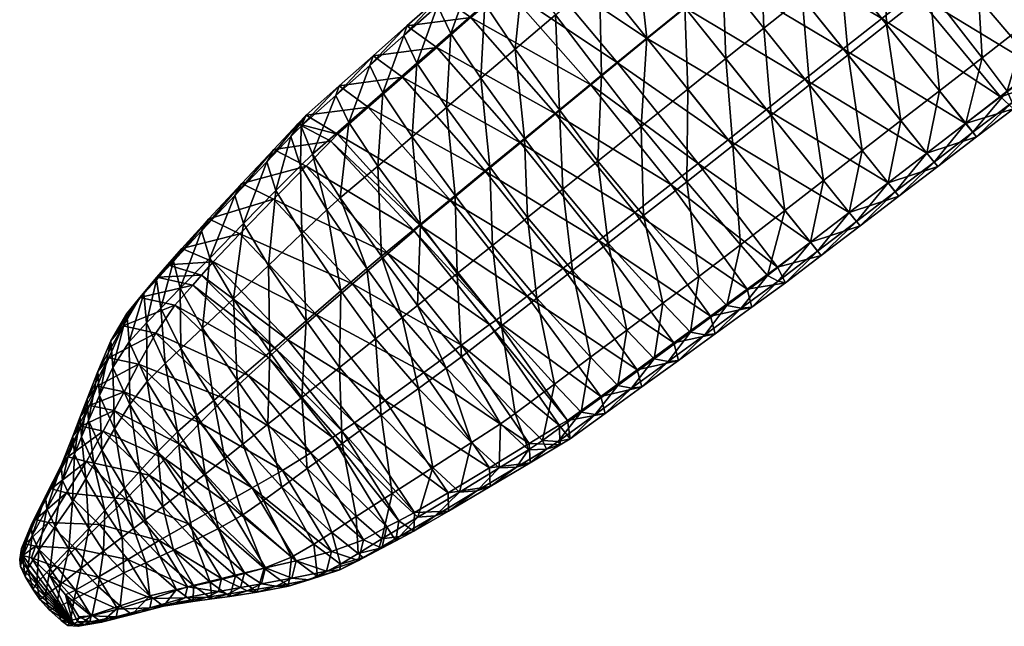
# Model space of a CAD drawing. Extents: x -98 to 76, y -60 to 81.
# Tile 1 of 7: x -98 to -10, y -60 to -6. Entities that reach past the tile are written whole.
import ezdxf

# ---------------------------------------------------------------- set-up
doc = ezdxf.new("R2010")
doc.units = 0
doc.layers.add('BANANA', color=7, linetype='CONTINUOUS')

msp = doc.modelspace()

# ---------------------------------------------------------------- meshes
at = {"layer": 'BANANA'}
mesh = msp.add_polyface(dxfattribs=at)
corners = [(-11.315173, 1.63769, 34.362675), (-22.489367, 8.072389, 33.930813), (-14.994952, -1.265447, 33.930813), (-25.630093, 5.51465, 33.532322), (-18.178261, -3.770128, 33.532322), (-16.740749, 5.009769, -2.797474), (-16.800652, -3.526932, -1.568074), (-20.907078, 1.672519, -3.053986), (-10.494067, -13.060123, 28.439907), (-21.109512, -6.076092, 33.446362), (-28.521799, 3.159425, 33.446362), (-24.701164, 6.293192, -1.143498), (-24.812658, -1.455935, -2.968045), (-28.534981, 3.181665, -1.066529), (-20.687862, -6.595567, -1.489091), (-15.935318, -12.51785, 2.873204), (-13.603711, -15.427263, 28.37788), (-24.537785, -8.780993, 33.349285), (-31.910547, 0.405284, 33.349285), (-32.885376, 8.601639, 1.932037), (-31.923668, 0.427408, -0.979592), (-28.221193, -4.185465, -2.870969), (-24.118383, -9.297692, -1.399903), (-19.391186, -15.188401, 2.939145), (-35.299316, -2.348845, 33.25227), (-27.966049, -11.485905, 33.25227), (-42.724274, 6.903295, 28.237808), (-36.25087, 5.818486, 2.002982), (-35.312366, -2.326838, -0.892716), (-39.616383, 3.035357, 2.073909), (-31.629721, -6.914996, -2.773934), (-27.548901, -11.999839, -1.310762), (-38.688072, -5.102986, 33.15517), (-31.394327, -14.190801, 33.15517), (-46.073013, 4.099282, 28.167755), (-38.701054, -5.081101, -0.805757), (-35.038258, -9.64453, -2.676858), (-30.979429, -14.701965, -1.221574), (-42.076836, -7.857137, 33.058064), (-38.446793, -12.374064, -2.579736), (-42.089737, -7.835368, -0.718797)]
mesh.append_faces([[corners[k] for k in face] for face in [(0, 1, 2), (2, 3, 4), (5, 6, 7), (4, 10, 9), (11, 12, 13), (7, 14, 12), (6, 15, 14), (9, 18, 17), (13, 21, 20), (12, 22, 21), (14, 23, 22), (17, 24, 25), (18, 26, 24), (27, 28, 29), (20, 30, 28), (21, 31, 30), (25, 32, 33), (24, 34, 32), (28, 36, 35), (30, 37, 36), (35, 39, 40)]], dxfattribs={"vtx0": -1})
mesh.append_faces([[corners[k] for k in face] for face in [(8, 4, 9), (4, 3, 10), (11, 7, 12), (7, 6, 14), (16, 9, 17), (9, 10, 18), (19, 13, 20), (13, 12, 21), (12, 14, 22), (17, 18, 24), (27, 20, 28), (20, 21, 30), (21, 22, 31), (25, 24, 32), (29, 28, 35), (28, 30, 36), (30, 31, 37), (33, 32, 38), (35, 36, 39)]], dxfattribs={"vtx2": -1})
mesh = msp.add_polyface(dxfattribs=at)
corners = [(0.321152, -4.795665, 29.624298), (-7.635384, 4.540806, 34.794586), (-11.315173, 1.63769, 34.362675), (-3.403367, -7.646298, 29.221451), (-5.265208, 5.56583, -0.842575), (-4.366577, -3.558195, 3.350776), (-8.958322, 2.656951, -1.074143), (-14.994952, -1.265447, 33.930813), (-7.127847, -10.496972, 28.818626), (-8.085623, -6.431976, 3.094139), (-12.65142, -0.251943, -1.305794), (-5.897254, -9.509318, 6.2357), (-2.051368, -8.596737, 22.645233), (-5.783486, -11.442043, 22.279568), (-18.178261, -3.770128, 33.532322), (-10.494067, -13.060123, 28.439907), (-16.740749, 5.009769, -2.797474), (-16.800652, -3.526932, -1.568074), (-12.141847, -9.576382, 2.814849), (-9.880979, -12.568069, 5.944266), (-5.696024, -10.684567, 14.517713), (-9.456994, -13.556946, 14.194272), (-9.334129, -14.141708, 21.926094), (-21.109512, -6.076092, 33.446362), (-13.603711, -15.427263, 28.37788), (-15.935318, -12.51785, 2.873204), (-13.601873, -15.425788, 5.987937), (-12.957161, -16.230461, 14.199172), (-12.625978, -16.644402, 21.894672), (-17.070177, -18.08083, 6.037248), (-16.428905, -18.881212, 14.20473), (-16.099485, -19.292952, 21.859188), (-17.07201, -18.082302, 28.307823)]
mesh.append_faces([[corners[k] for k in face] for face in [(0, 2, 3), (4, 5, 6), (3, 7, 8), (6, 9, 10), (5, 11, 9), (12, 8, 13), (8, 14, 15), (10, 18, 17), (9, 19, 18), (11, 21, 19), (20, 22, 21), (13, 15, 22), (15, 23, 24), (18, 26, 25), (19, 27, 26), (21, 28, 27), (22, 24, 28), (26, 30, 29), (27, 31, 30), (28, 32, 31)]], dxfattribs={"vtx0": -1})
mesh.append_faces([[corners[k] for k in face] for face in [(0, 1, 2), (3, 2, 7), (6, 5, 9), (8, 7, 14), (16, 10, 17), (10, 9, 18), (9, 11, 19), (11, 20, 21), (20, 13, 22), (13, 8, 15), (17, 18, 25), (18, 19, 26), (19, 21, 27), (21, 22, 28), (22, 15, 24), (25, 26, 29), (26, 27, 30), (27, 28, 31), (28, 24, 32)]], dxfattribs={"vtx2": -1})
mesh = msp.add_polyface(dxfattribs=at)
corners = [(-38.688072, -5.102986, 33.15517), (-49.42173, 1.295253, 28.097675), (-42.076836, -7.857137, 33.058064), (-42.981876, 0.252195, 2.144854), (-38.701054, -5.081101, -0.805757), (-42.089737, -7.835368, -0.718797), (-46.347343, -2.530982, 2.215844), (-34.82262, -16.895687, 33.058064), (-44.721771, -10.014288, 32.935417), (-52.233727, -1.077941, 28.009167), (-46.144562, -11.124253, -0.608953), (-50.256489, -5.750445, 2.305476), (-38.446793, -12.374064, -2.579736), (-42.599152, -15.700571, -2.457102), (-37.507076, -19.003616, 32.935417), (-47.11525, -11.994635, 33.12849), (-39.968803, -20.898899, 33.12849), (-54.760651, -3.306986, 28.270044), (-53.146637, -1.810626, 6.247553), (-53.869255, -8.791743, 2.920162), (-56.568386, -4.757856, 6.808001), (-49.917225, -14.211818, 0.045878), (-46.482101, -18.806417, -1.776846), (-38.523884, -20.654699, -1.019659), (-42.385715, -23.665773, -0.359186), (-50.252213, -14.572989, 33.391544), (-43.172585, -23.38521, 33.391544), (-57.825752, -5.975469, 28.581448), (-56.940578, -11.405231, 3.483748), (-53.025253, -16.769466, 0.638052), (-49.62207, -21.3167, -1.166513), (-45.564091, -26.125729, 0.237039), (-53.391376, -17.154251, 33.655296), (-46.382847, -25.877964, 33.655296), (-60.887547, -8.642066, 28.893324), (-56.127815, -19.321663, 1.229559), (-52.758339, -23.822834, -0.556925), (-56.521305, -19.728151, 33.917652)]
mesh.append_faces([[corners[k] for k in face] for face in [(0, 1, 2), (3, 5, 6), (2, 9, 8), (6, 10, 11), (5, 13, 10), (14, 15, 16), (8, 17, 15), (18, 19, 20), (11, 21, 19), (10, 22, 21), (13, 24, 22), (16, 25, 26), (15, 27, 25), (19, 29, 28), (21, 30, 29), (22, 31, 30), (26, 32, 33), (25, 34, 32), (29, 36, 35)]], dxfattribs={"vtx0": -1})
mesh.append_faces([[corners[k] for k in face] for face in [(3, 4, 5), (7, 2, 8), (2, 1, 9), (6, 5, 10), (5, 12, 13), (14, 8, 15), (8, 9, 17), (18, 11, 19), (11, 10, 21), (10, 13, 22), (13, 23, 24), (16, 15, 25), (15, 17, 27), (20, 19, 28), (19, 21, 29), (21, 22, 30), (26, 25, 32), (25, 27, 34), (28, 29, 35), (29, 30, 36), (33, 32, 37)]], dxfattribs={"vtx2": -1})
mesh = msp.add_polyface(dxfattribs=at)
corners = [(-54.760651, -3.306986, 28.270044), (-57.472485, -1.345114, 20.057903), (-60.511566, -4.034415, 20.450993), (-57.825752, -5.975469, 28.581448), (-57.773903, -2.242382, 12.681311), (-60.80954, -4.922912, 13.147797), (-56.568386, -4.757856, 6.808001), (-59.614788, -7.412779, 7.332886), (-56.940578, -11.405231, 3.483748), (-63.544216, -6.718771, 20.844208), (-60.887547, -8.642066, 28.893324), (-63.837257, -7.596771, 13.614101), (-62.65295, -10.060388, 7.857424), (-60.004566, -14.011917, 4.046801), (-56.127815, -19.321663, 1.229559), (-53.391376, -17.154251, 33.655296), (-63.942646, -11.303411, 29.204206), (-56.521305, -19.728151, 33.917652), (-66.574493, -9.401367, 21.237116), (-66.86647, -10.272002, 14.080694), (-65.695755, -12.711824, 8.38266), (-63.075245, -16.62405, 4.610851), (-59.238621, -21.880501, 1.822326), (-55.903816, -26.336344, 0.054041), (-67.007507, -13.97167, 29.515638), (-59.658169, -22.306465, 34.180756), (-69.613281, -12.090399, 21.630219), (-66.146439, -19.237352, 5.174415), (-68.741959, -15.366502, 8.907537), (-62.346592, -24.438055, 2.414482), (-69.766541, -16.395344, 29.779795), (-62.377861, -24.551107, 34.37785), (-70.345596, -17.018633, 29.83597), (-62.898052, -25.015446, 34.37347)]
mesh.append_faces([[corners[k] for k in face] for face in [(0, 2, 3), (1, 5, 2), (4, 7, 5), (6, 8, 7), (3, 9, 10), (2, 11, 9), (5, 12, 11), (7, 13, 12), (8, 14, 13), (15, 16, 17), (10, 18, 16), (9, 19, 18), (11, 20, 19), (12, 21, 20), (13, 22, 21), (14, 23, 22), (17, 24, 25), (16, 26, 24), (20, 27, 28), (21, 29, 27), (25, 30, 31), (31, 32, 33)]], dxfattribs={"vtx0": -1})
mesh.append_faces([[corners[k] for k in face] for face in [(0, 1, 2), (1, 4, 5), (4, 6, 7), (3, 2, 9), (2, 5, 11), (5, 7, 12), (7, 8, 13), (15, 10, 16), (10, 9, 18), (9, 11, 19), (11, 12, 20), (12, 13, 21), (13, 14, 22), (17, 16, 24), (16, 18, 26), (20, 21, 27), (21, 22, 29), (25, 24, 30)]], dxfattribs={"vtx2": -1})
mesh = msp.add_polyface(dxfattribs=at)
corners = [(-13.603711, -15.427263, 28.37788), (-24.537785, -8.780993, 33.349285), (-17.07201, -18.082302, 28.307823), (-20.687862, -6.595567, -1.489091), (-15.935318, -12.51785, 2.873204), (-19.391186, -15.188401, 2.939145), (-17.070177, -18.08083, 6.037248), (-27.966049, -11.485905, 33.25227), (-20.540272, -20.737391, 28.237808), (-24.118383, -9.297692, -1.399903), (-22.847012, -17.858984, 3.005044), (-27.548901, -11.999839, -1.310762), (-20.538446, -20.735924, 6.086562), (-16.428905, -18.881212, 14.20473), (-19.900608, -21.532022, 14.210267), (-16.099485, -19.292952, 21.859188), (-19.57296, -21.941553, 21.823727), (-31.394327, -14.190801, 33.15517), (-24.008568, -23.39242, 28.167755), (-26.302895, -20.529535, 3.070984), (-30.979429, -14.701965, -1.221574), (-24.006758, -23.390963, 6.135895), (-23.37236, -24.182768, 14.2158), (-23.046474, -24.590094, 21.788231), (-34.82262, -16.895687, 33.058064), (-27.476894, -26.047428, 28.097675), (-42.076836, -7.857137, 33.058064), (-35.038258, -9.64453, -2.676858), (-34.409958, -17.404078, -1.132345), (-38.446793, -12.374064, -2.579736), (-29.758774, -23.20006, 3.136925), (-37.507076, -19.003616, 32.935417), (-44.721771, -10.014288, 32.935417), (-38.523884, -20.654699, -1.019659), (-42.599152, -15.700571, -2.457102), (-33.719822, -26.276072, 3.22024), (-30.408434, -28.271688, 28.009167), (-39.968803, -20.898899, 33.12849)]
mesh.append_faces([[corners[k] for k in face] for face in [(0, 1, 2), (4, 6, 5), (2, 7, 8), (9, 10, 11), (5, 12, 10), (6, 14, 12), (13, 16, 14), (15, 8, 16), (8, 17, 18), (11, 19, 20), (10, 21, 19), (12, 22, 21), (18, 24, 25), (17, 26, 24), (27, 28, 29), (20, 30, 28), (24, 32, 31), (29, 33, 34), (28, 35, 33)]], dxfattribs={"vtx0": -1})
mesh.append_faces([[corners[k] for k in face] for face in [(3, 4, 5), (2, 1, 7), (9, 5, 10), (5, 6, 12), (6, 13, 14), (13, 15, 16), (15, 2, 8), (8, 7, 17), (11, 10, 19), (10, 12, 21), (12, 14, 22), (14, 16, 23), (16, 8, 18), (18, 17, 24), (27, 20, 28), (20, 19, 30), (25, 24, 31), (29, 28, 33), (28, 30, 35), (36, 31, 37)]], dxfattribs={"vtx2": -1})
mesh = msp.add_polyface(dxfattribs=at)
corners = [(-66.574493, -9.401367, 21.237116), (-66.86647, -10.272002, 14.080694), (-69.901863, -12.952252, 14.547159), (-69.613281, -12.090399, 21.630219), (-65.695755, -12.711824, 8.38266), (-68.741959, -15.366502, 8.907537), (-67.007507, -13.97167, 29.515638), (-72.540504, -14.690216, 22.007286), (-69.766541, -16.395344, 29.779795), (-73.001419, -15.683863, 15.025524), (-71.993134, -18.185144, 9.466497), (-66.146439, -19.237352, 5.174415), (-69.516907, -22.090055, 5.786634), (-62.377861, -24.551107, 34.37785), (-70.345596, -17.018633, 29.83597), (-73.29615, -15.486387, 22.165298), (-73.93177, -16.615326, 15.274927), (-73.073509, -19.210752, 9.788587), (-70.710945, -23.160162, 6.156742), (-62.898052, -25.015446, 34.37347), (-72.547836, -19.242163, 30.103479), (-75.445229, -17.756933, 22.612484), (-76.079453, -18.870501, 15.883498), (-75.251404, -21.414684, 10.525668), (-72.950119, -25.278887, 6.978876), (-65.262833, -27.048151, 34.534672), (-75.46743, -22.205688, 30.463556), (-78.296158, -20.787323, 23.217873), (-78.931679, -21.882595, 16.709234), (-78.147362, -24.359156, 11.526832), (-81.246674, -23.953194, 23.866211), (-81.899796, -25.041775, 17.598442)]
mesh.append_faces([[corners[k] for k in face] for face in [(0, 2, 3), (1, 5, 2), (6, 7, 8), (3, 9, 7), (2, 10, 9), (5, 12, 10), (8, 15, 14), (7, 16, 15), (9, 17, 16), (10, 18, 17), (14, 21, 20), (15, 22, 21), (16, 23, 22), (17, 24, 23), (20, 27, 26), (21, 28, 27), (22, 29, 28)]], dxfattribs={"vtx0": -1})
mesh.append_faces([[corners[k] for k in face] for face in [(0, 1, 2), (1, 4, 5), (6, 3, 7), (3, 2, 9), (2, 5, 10), (5, 11, 12), (13, 8, 14), (8, 7, 15), (7, 9, 16), (9, 10, 17), (10, 12, 18), (19, 14, 20), (14, 15, 21), (15, 16, 22), (16, 17, 23), (17, 18, 24), (25, 20, 26), (20, 21, 27), (21, 22, 28), (22, 23, 29), (26, 27, 30), (27, 28, 31)]], dxfattribs={"vtx2": -1})
mesh = msp.add_polyface(dxfattribs=at)
corners = [(-66.146439, -19.237352, 5.174415), (-62.346592, -24.438055, 2.414482), (-65.824768, -27.291706, 3.06598), (-69.516907, -22.090055, 5.786634), (-62.599545, -31.689363, 1.340665), (-67.117561, -28.37636, 3.471488), (-70.710945, -23.160162, 6.156742), (-63.961998, -32.774521, 1.768592), (-60.028061, -37.297451, 3.092418), (-62.898052, -25.015446, 34.37347), (-72.547836, -19.242163, 30.103479), (-65.262833, -27.048151, 34.534672), (-69.444504, -30.379269, 4.356505), (-72.950119, -25.278887, 6.978876), (-66.364738, -34.678936, 2.693485), (-62.518715, -39.095867, 3.986281), (-58.672596, -35.243031, 34.533974), (-68.40136, -29.750412, 34.749592), (-62.022079, -37.682999, 34.748882), (-75.46743, -22.205688, 30.463556), (-75.251404, -21.414684, 10.525668), (-75.931107, -28.108814, 8.096183), (-78.147362, -24.359156, 11.526832), (-72.546135, -33.052734, 5.559659), (-69.570313, -37.219048, 3.951072), (-71.632339, -32.540596, 34.971012), (-78.473755, -25.285244, 30.843676), (-81.246674, -23.953194, 23.866211), (-78.931679, -21.882595, 16.709234), (-81.175354, -27.456015, 12.607827), (-79.059052, -31.089394, 9.304097), (-75.810028, -35.870152, 6.861428), (-72.949875, -39.896397, 5.312333), (-65.479774, -40.19125, 34.970238), (-74.178703, -34.75766, 35.13129), (-80.8703, -27.795467, 31.15671), (-78.71183, -38.373268, 8.060561), (-81.897972, -28.97884, 31.287745), (-75.164894, -35.655121, 35.124176), (-82.672424, -29.887554, 31.494326), (-75.923676, -36.348961, 35.216576), (-84.285248, -31.665487, 31.965109), (-77.719734, -37.933342, 35.57626)]
mesh.append_faces([[corners[k] for k in face] for face in [(0, 2, 3), (1, 4, 2), (3, 5, 6), (2, 7, 5), (4, 8, 7), (9, 10, 11), (6, 12, 13), (5, 14, 12), (7, 15, 14), (16, 17, 18), (11, 19, 17), (20, 21, 22), (13, 23, 21), (12, 24, 23), (17, 26, 25), (19, 27, 26), (21, 31, 30), (23, 32, 31), (25, 35, 34), (34, 37, 38), (38, 39, 40), (40, 41, 42)]], dxfattribs={"vtx0": -1})
mesh.append_faces([[corners[k] for k in face] for face in [(0, 1, 2), (3, 2, 5), (2, 4, 7), (6, 5, 12), (5, 7, 14), (16, 11, 17), (20, 13, 21), (13, 12, 23), (12, 14, 24), (18, 17, 25), (17, 19, 26), (28, 22, 29), (22, 21, 30), (21, 23, 31), (33, 25, 34), (25, 26, 35), (30, 31, 36), (34, 35, 37)]], dxfattribs={"vtx2": -1})
mesh = msp.add_polyface(dxfattribs=at)
corners = [(-49.62207, -21.3167, -1.166513), (-48.741497, -28.58386, 0.832565), (-52.758339, -23.822834, -0.556925), (-46.382847, -25.877964, 33.655296), (-56.521305, -19.728151, 33.917652), (-49.583931, -28.363291, 33.917652), (-56.127815, -19.321663, 1.229559), (-55.903816, -26.336344, 0.054041), (-51.927387, -31.048742, 1.429386), (-47.137444, -36.311344, 5.486125), (-59.658169, -22.306465, 34.180756), (-52.787754, -30.849722, 34.180756), (-59.238621, -21.880501, 1.822326), (-59.043823, -28.846609, 0.664308), (-62.346592, -24.438055, 2.414482), (-55.105896, -33.508774, 2.025548), (-50.362511, -38.715115, 6.040697), (-47.95813, -41.21085, 8.90755), (-46.223675, -39.816029, 29.51564), (-55.578629, -33.005859, 34.37751), (-49.198055, -41.971954, 29.77877), (-62.377861, -24.551107, 34.37785), (-62.599545, -31.689363, 1.340665), (-58.668709, -36.276188, 2.682245), (-53.875092, -41.348824, 6.639743), (-51.424644, -43.761742, 9.465491), (-56.152737, -33.403168, 34.37278), (-49.940239, -42.392471, 29.833893), (-62.898052, -25.015446, 34.37347), (-60.028061, -37.297451, 3.092418), (-55.171356, -42.248734, 6.997891), (-58.672596, -35.243031, 34.533974), (-52.611614, -44.032639, 30.101379), (-65.262833, -27.048151, 34.534672), (-57.76619, -43.927303, 7.800275), (-62.518715, -39.095867, 3.986281), (-62.022079, -37.682999, 34.748882)]
mesh.append_faces([[corners[k] for k in face] for face in [(0, 1, 2), (3, 4, 5), (2, 8, 7), (1, 9, 8), (5, 10, 11), (12, 13, 14), (7, 15, 13), (8, 16, 15), (9, 17, 16), (18, 19, 20), (11, 21, 19), (13, 23, 22), (15, 24, 23), (16, 25, 24), (20, 26, 27), (19, 28, 26), (23, 30, 29), (27, 31, 32), (26, 33, 31), (29, 34, 35)]], dxfattribs={"vtx0": -1})
mesh.append_faces([[corners[k] for k in face] for face in [(6, 2, 7), (2, 1, 8), (5, 4, 10), (12, 7, 13), (7, 8, 15), (8, 9, 16), (18, 11, 19), (11, 10, 21), (14, 13, 22), (13, 15, 23), (15, 16, 24), (16, 17, 25), (20, 19, 26), (19, 21, 28), (22, 23, 29), (23, 24, 30), (27, 26, 31), (26, 28, 33), (29, 30, 34), (32, 31, 36)]], dxfattribs={"vtx2": -1})
mesh = msp.add_polyface(dxfattribs=at)
corners = [(-38.523884, -20.654699, -1.019659), (-37.45108, -29.09268, 3.82234), (-42.385715, -23.665773, -0.359186), (-33.141857, -30.243429, 28.270046), (-39.968803, -20.898899, 33.12849), (-43.172585, -23.38521, 33.391544), (-46.482101, -18.806417, -1.776846), (-45.564091, -26.125729, 0.237039), (-40.675926, -31.496262, 4.376953), (-38.198063, -34.070763, 7.332888), (-36.409031, -32.633465, 28.58144), (-46.382847, -25.877964, 33.655296), (-39.685925, -35.032295, 28.893326), (-49.62207, -21.3167, -1.166513), (-48.741497, -28.58386, 0.832565), (-43.903538, -33.901333, 4.931056), (-41.451355, -36.450623, 7.857425), (-36.925537, -34.310932, 15.125547), (-40.193687, -36.690037, 15.572098), (-39.273159, -36.593079, 22.802204), (-49.583931, -28.363291, 33.917652), (-42.956284, -37.425701, 29.204208), (-47.137444, -36.311344, 5.486125), (-44.709396, -38.834129, 8.382662), (-43.462433, -39.069462, 16.018711), (-42.549328, -38.971939, 23.175144), (-52.787754, -30.849722, 34.180756), (-46.223675, -39.816029, 29.51564), (-47.95813, -41.21085, 8.90755), (-46.723843, -41.44318, 16.465305), (-45.820148, -41.346218, 23.548382), (-50.016068, -43.841522, 16.915096), (-48.946396, -43.604847, 23.896828), (-49.198055, -41.971954, 29.77877)]
mesh.append_faces([[corners[k] for k in face] for face in [(0, 1, 2), (2, 8, 7), (1, 9, 8), (10, 11, 12), (7, 15, 14), (8, 16, 15), (9, 18, 16), (17, 19, 18), (12, 20, 21), (15, 23, 22), (16, 24, 23), (18, 25, 24), (19, 21, 25), (21, 26, 27), (23, 29, 28), (24, 30, 29), (25, 27, 30), (30, 33, 32)]], dxfattribs={"vtx0": -1})
mesh.append_faces([[corners[k] for k in face] for face in [(3, 4, 5), (6, 2, 7), (2, 1, 8), (10, 5, 11), (13, 7, 14), (7, 8, 15), (8, 9, 16), (9, 17, 18), (12, 11, 20), (14, 15, 22), (15, 16, 23), (16, 18, 24), (18, 19, 25), (19, 12, 21), (21, 20, 26), (22, 23, 28), (23, 24, 29), (24, 25, 30), (25, 21, 27), (28, 29, 31), (29, 30, 32), (30, 27, 33)]], dxfattribs={"vtx2": -1})
mesh = msp.add_polyface(dxfattribs=at)
corners = [(-19.900608, -21.532022, 14.210267), (-23.046474, -24.590094, 21.788231), (-23.37236, -24.182768, 14.2158), (-19.57296, -21.941553, 21.823727), (-24.008568, -23.39242, 28.167755), (-26.302895, -20.529535, 3.070984), (-24.006758, -23.390963, 6.135895), (-27.475094, -26.045984, 6.185229), (-29.758774, -23.20006, 3.136925), (-26.844139, -26.833498, 14.221357), (-26.520016, -27.238615, 21.752758), (-27.476894, -26.047428, 28.097675), (-37.507076, -19.003616, 32.935417), (-30.408434, -28.271688, 28.009167), (-31.321327, -29.004358, 6.247543), (-33.719822, -26.276072, 3.22024), (-30.358358, -29.518366, 14.228355), (-29.721622, -29.668959, 21.707924), (-39.968803, -20.898899, 33.12849), (-33.141857, -30.243429, 28.270046), (-38.523884, -20.654699, -1.019659), (-37.45108, -29.09268, 3.82234), (-34.9496, -31.694288, 6.807989), (-33.664402, -31.937494, 14.678934), (-32.72316, -31.837439, 22.05555), (-43.172585, -23.38521, 33.391544), (-36.409031, -32.633465, 28.58144), (-38.198063, -34.070763, 7.332888), (-36.925537, -34.310932, 15.125547), (-35.993717, -34.211411, 22.428745), (-39.273159, -36.593079, 22.802204), (-39.685925, -35.032295, 28.893326)]
mesh.append_faces([[corners[k] for k in face] for face in [(0, 1, 2), (3, 4, 1), (5, 7, 8), (6, 9, 7), (2, 10, 9), (1, 11, 10), (11, 12, 13), (8, 14, 15), (7, 16, 14), (9, 17, 16), (10, 13, 17), (13, 18, 19), (15, 22, 21), (14, 23, 22), (16, 24, 23), (17, 19, 24), (19, 25, 26), (22, 28, 27), (23, 29, 28), (24, 26, 29), (29, 31, 30)]], dxfattribs={"vtx0": -1})
mesh.append_faces([[corners[k] for k in face] for face in [(5, 6, 7), (6, 2, 9), (2, 1, 10), (1, 4, 11), (8, 7, 14), (7, 9, 16), (9, 10, 17), (10, 11, 13), (20, 15, 21), (15, 14, 22), (14, 16, 23), (16, 17, 24), (17, 13, 19), (21, 22, 27), (22, 23, 28), (23, 24, 29), (24, 19, 26), (28, 29, 30), (29, 26, 31)]], dxfattribs={"vtx2": -1})
mesh = msp.add_polyface(dxfattribs=at)
corners = [(-78.296158, -20.787323, 23.217873), (-81.899796, -25.041775, 17.598442), (-81.246674, -23.953194, 23.866211), (-78.931679, -21.882595, 16.709234), (-81.175354, -27.456015, 12.607827), (-78.147362, -24.359156, 11.526832), (-79.059052, -31.089394, 9.304097), (-78.473755, -25.285244, 30.843676), (-83.67514, -26.604404, 24.437178), (-80.8703, -27.795467, 31.15671), (-84.416565, -27.745556, 18.401014), (-83.802765, -30.15144, 13.5948), (-81.812813, -33.713299, 10.413091), (-78.71183, -38.373268, 8.060561), (-84.94722, -28.054443, 24.800943), (-81.897972, -28.97884, 31.287745), (-85.944611, -29.389845, 18.97374), (-85.559319, -31.91975, 14.333768), (-83.753059, -35.523369, 11.261968), (-75.164894, -35.655121, 35.124176), (-82.672424, -29.887554, 31.494326), (-85.88781, -29.152922, 25.200026), (-87.063553, -30.622532, 19.545609), (-86.840065, -33.234734, 15.043168), (-85.166878, -36.860554, 12.062274), (-75.923676, -36.348961, 35.216576), (-84.285248, -31.665487, 31.965109), (-87.425812, -30.965899, 25.858618), (-88.583496, -32.40593, 20.372925), (-88.37886, -34.953209, 16.004816), (-77.719734, -37.933342, 35.57626), (-85.987297, -34.15152, 32.208401), (-88.924118, -33.508652, 26.52421), (-90.01255, -34.858147, 21.417885)]
mesh.append_faces([[corners[k] for k in face] for face in [(0, 1, 2), (3, 4, 1), (5, 6, 4), (7, 8, 9), (2, 10, 8), (1, 11, 10), (4, 12, 11), (6, 13, 12), (9, 14, 15), (8, 16, 14), (10, 17, 16), (11, 18, 17), (15, 21, 20), (14, 22, 21), (16, 23, 22), (17, 24, 23), (20, 27, 26), (21, 28, 27), (22, 29, 28), (26, 32, 31), (27, 33, 32)]], dxfattribs={"vtx0": -1})
mesh.append_faces([[corners[k] for k in face] for face in [(7, 2, 8), (2, 1, 10), (1, 4, 11), (4, 6, 12), (9, 8, 14), (8, 10, 16), (10, 11, 17), (11, 12, 18), (19, 15, 20), (15, 14, 21), (14, 16, 22), (16, 17, 23), (25, 20, 26), (20, 21, 27), (21, 22, 28), (22, 23, 29), (30, 26, 31), (26, 27, 32), (27, 28, 33)]], dxfattribs={"vtx2": -1})
mesh = msp.add_polyface(dxfattribs=at)
corners = [(-81.812813, -33.713299, 10.413091), (-78.71183, -38.373268, 8.060561), (-80.821281, -40.172703, 8.990563), (-83.753059, -35.523369, 11.261968), (-85.559319, -31.91975, 14.333768), (-85.166878, -36.860554, 12.062274), (-82.360214, -41.493073, 9.857999), (-86.840065, -33.234734, 15.043168), (-86.761909, -38.481659, 13.112853), (-88.37886, -34.953209, 16.004816), (-84.04184, -42.986221, 10.974308), (-77.719734, -37.933342, 35.57626), (-85.987297, -34.15152, 32.208401), (-79.86425, -39.985489, 35.569801), (-88.583496, -32.40593, 20.372925), (-89.829796, -37.237556, 17.351826), (-90.01255, -34.858147, 21.417885), (-88.328667, -40.528908, 14.659868), (-85.798477, -44.728504, 12.669199), (-87.542831, -36.947868, 32.213989), (-82.034172, -42.184467, 35.231411), (-88.924118, -33.508652, 26.52421), (-90.193314, -36.379513, 27.111435), (-91.181732, -37.600449, 22.527603), (-91.025803, -39.745121, 18.877621), (-89.682426, -42.706944, 16.461082), (-88.832848, -39.403511, 32.168983), (-91.228432, -38.909866, 27.603636), (-92.132164, -40.018524, 23.50238), (-92.0065, -41.952335, 20.236652), (-83.883217, -44.088219, 34.868706), (-89.715782, -41.081676, 32.152504), (-91.920403, -40.625423, 27.946482), (-92.751068, -41.645203, 24.168045), (-92.633919, -43.425308, 21.159363), (-92.676186, -42.463734, 28.303549)]
mesh.append_faces([[corners[k] for k in face] for face in [(0, 2, 3), (3, 6, 5), (7, 8, 9), (5, 10, 8), (11, 12, 13), (14, 15, 16), (9, 17, 15), (8, 18, 17), (13, 19, 20), (12, 22, 19), (21, 23, 22), (16, 24, 23), (15, 25, 24), (19, 27, 26), (22, 28, 27), (23, 29, 28), (26, 32, 31), (27, 33, 32), (28, 34, 33)]], dxfattribs={"vtx0": -1})
mesh.append_faces([[corners[k] for k in face] for face in [(0, 1, 2), (4, 3, 5), (3, 2, 6), (7, 5, 8), (5, 6, 10), (14, 9, 15), (9, 8, 17), (13, 12, 19), (12, 21, 22), (21, 16, 23), (16, 15, 24), (15, 17, 25), (20, 19, 26), (19, 22, 27), (22, 23, 28), (23, 24, 29), (30, 26, 31), (26, 27, 32), (27, 28, 33), (28, 29, 34), (31, 32, 35)]], dxfattribs={"vtx2": -1})
mesh = msp.add_polyface(dxfattribs=at)
corners = [(-63.961998, -32.774521, 1.768592), (-60.028061, -37.297451, 3.092418), (-62.518715, -39.095867, 3.986281), (-66.364738, -34.678936, 2.693485), (-65.843224, -41.491257, 5.201512), (-69.570313, -37.219048, 3.951072), (-61.230556, -46.15823, 8.89058), (-62.022079, -37.682999, 34.748882), (-71.632339, -32.540596, 34.971012), (-65.479774, -40.19125, 34.970238), (-72.546135, -33.052734, 5.559659), (-72.949875, -39.896397, 5.312333), (-69.347549, -44.010571, 6.516452), (-64.876015, -48.493393, 10.06891), (-59.86153, -48.429405, 30.841343), (-68.22567, -42.160213, 35.130337), (-62.861755, -50.189072, 31.153816), (-74.178703, -34.75766, 35.13129), (-75.810028, -35.870152, 6.861428), (-75.971497, -42.290627, 6.568606), (-78.71183, -38.373268, 8.060561), (-72.464951, -46.254513, 7.728096), (-68.076401, -50.542152, 11.149142), (-69.33387, -42.906101, 35.122711), (-64.258438, -50.913876, 31.283291), (-75.164894, -35.655121, 35.124176), (-78.204109, -44.063633, 7.549979), (-80.821281, -40.172703, 8.990563), (-74.717293, -47.904514, 8.669024), (-70.190338, -43.478577, 35.214741), (-75.923676, -36.348961, 35.216576), (-76.369255, -49.104057, 9.545557), (-79.835098, -45.357552, 8.459917), (-65.328461, -51.455425, 31.488781), (-72.15081, -44.858501, 35.574459), (-77.719734, -37.933342, 35.57626), (-67.438675, -52.614864, 31.959637), (-74.676193, -46.437031, 35.568096), (-79.86425, -39.985489, 35.569801), (-82.034172, -42.184467, 35.231411), (-77.372467, -47.98148, 35.229866)]
mesh.append_faces([[corners[k] for k in face] for face in [(3, 4, 5), (2, 6, 4), (7, 8, 9), (5, 12, 11), (4, 13, 12), (14, 15, 16), (9, 17, 15), (18, 19, 20), (11, 21, 19), (12, 22, 21), (16, 23, 24), (15, 25, 23), (20, 26, 27), (19, 28, 26), (23, 30, 29), (26, 31, 32), (29, 35, 34), (34, 38, 37), (37, 39, 40)]], dxfattribs={"vtx0": -1})
mesh.append_faces([[corners[k] for k in face] for face in [(0, 1, 2), (3, 2, 4), (10, 5, 11), (5, 4, 12), (4, 6, 13), (14, 9, 15), (18, 11, 19), (11, 12, 21), (12, 13, 22), (16, 15, 23), (15, 17, 25), (20, 19, 26), (19, 21, 28), (24, 23, 29), (23, 25, 30), (26, 28, 31), (33, 29, 34), (29, 30, 35), (36, 34, 37), (34, 35, 38), (37, 38, 39)]], dxfattribs={"vtx2": -1})
mesh = msp.add_polyface(dxfattribs=at)
corners = [(-47.95813, -41.21085, 8.90755), (-50.016068, -43.841522, 16.915096), (-51.424644, -43.761742, 9.465491), (-46.723843, -41.44318, 16.465305), (-48.946396, -43.604847, 23.896828), (-53.875092, -41.348824, 6.639743), (-52.668159, -44.584595, 9.786521), (-55.171356, -42.248734, 6.997891), (-51.080421, -44.510975, 17.138584), (-49.840866, -44.133015, 24.028912), (-49.198055, -41.971954, 29.77877), (-49.940239, -42.392471, 29.833893), (-55.315208, -46.20517, 10.523561), (-57.76619, -43.927303, 7.800275), (-53.749893, -46.121948, 17.703419), (-52.525631, -45.742081, 24.43235), (-52.611614, -44.032639, 30.101379), (-62.022079, -37.682999, 34.748882), (-56.169338, -46.202698, 30.461395), (-62.518715, -39.095867, 3.986281), (-61.230556, -46.15823, 8.89058), (-58.849277, -48.356167, 11.52468), (-57.310993, -48.257092, 18.469429), (-56.104317, -47.87204, 24.978004), (-65.479774, -40.19125, 34.970238), (-59.86153, -48.429405, 30.841343), (-62.563133, -50.600163, 12.605506), (-61.036648, -50.470203, 19.293224), (-59.832664, -50.066593, 25.560898), (-62.926044, -51.847172, 26.068485), (-62.861755, -50.189072, 31.153816)]
mesh.append_faces([[corners[k] for k in face] for face in [(0, 1, 2), (3, 4, 1), (5, 6, 7), (2, 8, 6), (1, 9, 8), (4, 11, 9), (7, 12, 13), (6, 14, 12), (8, 15, 14), (9, 16, 15), (16, 17, 18), (13, 21, 20), (12, 22, 21), (14, 23, 22), (15, 18, 23), (18, 24, 25), (21, 27, 26), (22, 28, 27), (23, 25, 28)]], dxfattribs={"vtx0": -1})
mesh.append_faces([[corners[k] for k in face] for face in [(5, 2, 6), (2, 1, 8), (1, 4, 9), (4, 10, 11), (7, 6, 12), (6, 8, 14), (8, 9, 15), (9, 11, 16), (19, 13, 20), (13, 12, 21), (12, 14, 22), (14, 15, 23), (15, 16, 18), (18, 17, 24), (20, 21, 26), (21, 22, 27), (22, 23, 28), (23, 18, 25), (27, 28, 29), (28, 25, 30)]], dxfattribs={"vtx2": -1})
mesh = msp.add_polyface(dxfattribs=at)
corners = [(-80.821281, -40.172703, 8.990563), (-78.204109, -44.063633, 7.549979), (-79.835098, -45.357552, 8.459917), (-82.360214, -41.493073, 9.857999), (-81.59301, -46.742989, 9.617945), (-84.04184, -42.986221, 10.974308), (-78.223534, -50.379635, 10.671165), (-86.761909, -38.481659, 13.112853), (-85.798477, -44.728504, 12.669199), (-83.519569, -48.23032, 11.406626), (-80.378624, -51.616741, 12.38699), (-88.328667, -40.528908, 14.659868), (-87.413002, -46.483746, 14.67411), (-89.682426, -42.706944, 16.461082), (-85.367889, -49.632351, 13.540691), (-82.543571, -52.673588, 14.420748), (-77.372467, -47.98148, 35.229866), (-82.034172, -42.184467, 35.231411), (-83.883217, -44.088219, 34.868706), (-79.704468, -49.284645, 34.867275), (-88.832848, -39.403511, 32.168983), (-91.025803, -39.745121, 18.877621), (-90.811646, -44.614803, 18.074512), (-88.784256, -48.005848, 16.475645), (-86.955391, -50.831772, 15.461529), (-85.157822, -45.39772, 34.639736), (-81.308769, -50.184162, 34.63842), (-89.715782, -41.081676, 32.152504), (-89.664291, -48.999928, 17.694361), (-87.979286, -51.602535, 16.760094), (-86.578026, -46.84174, 34.409439), (-83.078964, -51.192928, 34.408306), (-90.703117, -42.903442, 32.140434), (-91.53241, -45.876961, 19.167408), (-90.5495, -50.015896, 18.95126), (-89.010796, -52.376297, 18.09901), (-88.681595, -48.980015, 34.035545), (-85.700287, -52.68734, 34.034611), (-92.183792, -45.61441, 32.097042)]
mesh.append_faces([[corners[k] for k in face] for face in [(0, 2, 3), (3, 4, 5), (2, 6, 4), (5, 9, 8), (4, 10, 9), (11, 12, 13), (8, 14, 12), (9, 15, 14), (16, 18, 19), (17, 20, 18), (13, 23, 22), (12, 24, 23), (19, 25, 26), (18, 27, 25), (23, 29, 28), (26, 30, 31), (25, 32, 30), (28, 35, 34), (31, 36, 37), (30, 38, 36)]], dxfattribs={"vtx0": -1})
mesh.append_faces([[corners[k] for k in face] for face in [(0, 1, 2), (3, 2, 4), (7, 5, 8), (5, 4, 9), (4, 6, 10), (11, 8, 12), (8, 9, 14), (9, 10, 15), (16, 17, 18), (21, 13, 22), (13, 12, 23), (12, 14, 24), (19, 18, 25), (22, 23, 28), (23, 24, 29), (26, 25, 30), (25, 27, 32), (33, 28, 34), (31, 30, 36), (30, 32, 38)]], dxfattribs={"vtx2": -1})
mesh = msp.add_polyface(dxfattribs=at)
corners = [(-91.025803, -39.745121, 18.877621), (-90.811646, -44.614803, 18.074512), (-92.0065, -41.952335, 20.236652), (-91.53241, -45.876961, 19.167408), (-92.633919, -43.425308, 21.159363), (-89.664291, -48.999928, 17.694361), (-89.715782, -41.081676, 32.152504), (-92.676186, -42.463734, 28.303549), (-90.703117, -42.903442, 32.140434), (-91.920403, -40.625423, 27.946482), (-92.751068, -41.645203, 24.168045), (-93.403404, -43.368366, 24.856716), (-93.274689, -44.96875, 22.112106), (-92.258636, -47.185658, 20.294991), (-90.5495, -50.015896, 18.95126), (-93.843765, -45.222775, 28.819082), (-92.183792, -45.61441, 32.097042), (-94.444351, -45.978306, 25.874378), (-94.319565, -47.329742, 23.529613), (-93.44384, -49.210583, 21.977205), (-91.980179, -51.616077, 20.82926), (-88.681595, -48.980015, 34.035545), (-93.962265, -48.416126, 32.22641), (-91.013336, -51.257565, 33.862793), (-95.354782, -48.080093, 29.459349), (-95.854744, -48.711979, 26.973608), (-95.744354, -49.847427, 24.994276), (-95.002472, -51.430683, 23.683855), (-95.606834, -51.083469, 32.306061), (-96.742416, -50.806145, 30.042032), (-97.148407, -51.320572, 28.008192), (-97.055847, -52.247261, 26.388689)]
mesh.append_faces([[corners[k] for k in face] for face in [(0, 1, 2), (2, 3, 4), (1, 5, 3), (6, 7, 8), (9, 11, 7), (10, 12, 11), (4, 13, 12), (3, 14, 13), (8, 15, 16), (7, 17, 15), (11, 18, 17), (12, 19, 18), (13, 20, 19), (21, 22, 23), (16, 24, 22), (15, 25, 24), (17, 26, 25), (18, 27, 26), (22, 29, 28), (24, 30, 29), (25, 31, 30)]], dxfattribs={"vtx0": -1})
mesh.append_faces([[corners[k] for k in face] for face in [(2, 1, 3), (9, 10, 11), (10, 4, 12), (4, 3, 13), (8, 7, 15), (7, 11, 17), (11, 12, 18), (12, 13, 19), (13, 14, 20), (21, 16, 22), (16, 15, 24), (15, 17, 25), (17, 18, 26), (18, 19, 27), (23, 22, 28), (22, 24, 29), (24, 25, 30), (25, 26, 31)]], dxfattribs={"vtx2": -1})
mesh = msp.add_polyface(dxfattribs=at)
corners = [(-61.230556, -46.15823, 8.89058), (-62.563133, -50.600163, 12.605506), (-64.876015, -48.493393, 10.06891), (-65.79422, -52.545048, 13.591914), (-68.076401, -50.542152, 11.149142), (-61.036648, -50.470203, 19.293224), (-64.200424, -52.32555, 20.032433), (-62.926044, -51.847172, 26.068485), (-59.832664, -50.066593, 25.560898), (-62.861755, -50.189072, 31.153816), (-72.464951, -46.254513, 7.728096), (-70.264977, -51.981003, 11.971279), (-67.919792, -53.854786, 14.329332), (-66.069313, -53.407581, 20.546844), (-64.549889, -52.721382, 26.373928), (-64.258438, -50.913876, 31.283291), (-70.190338, -43.478577, 35.214741), (-65.328461, -51.455425, 31.488781), (-69.496063, -54.802612, 15.037611), (-71.880936, -53.023548, 12.749634), (-67.468445, -54.195847, 21.070702), (-65.779358, -53.364571, 26.72496), (-72.15081, -44.858501, 35.574459), (-67.438675, -52.614864, 31.959637), (-71.532265, -55.902584, 15.999323), (-69.546112, -55.299824, 21.852409), (-67.889832, -54.479816, 27.33794), (-74.676193, -46.437031, 35.568096), (-70.292824, -53.668205, 32.203239), (-72.274445, -56.184208, 22.794979), (-70.721512, -55.412334, 27.901165), (-73.440674, -54.484524, 32.209282)]
mesh.append_faces([[corners[k] for k in face] for face in [(0, 1, 2), (2, 3, 4), (1, 6, 3), (5, 7, 6), (8, 9, 7), (4, 12, 11), (3, 13, 12), (6, 14, 13), (7, 15, 14), (15, 16, 17), (11, 18, 19), (12, 20, 18), (13, 21, 20), (14, 17, 21), (17, 22, 23), (18, 25, 24), (20, 26, 25), (21, 23, 26), (23, 27, 28), (25, 30, 29), (26, 28, 30)]], dxfattribs={"vtx0": -1})
mesh.append_faces([[corners[k] for k in face] for face in [(2, 1, 3), (1, 5, 6), (10, 4, 11), (4, 3, 12), (3, 6, 13), (6, 7, 14), (7, 9, 15), (11, 12, 18), (12, 13, 20), (13, 14, 21), (14, 15, 17), (19, 18, 24), (18, 20, 25), (20, 21, 26), (21, 17, 23), (24, 25, 29), (25, 26, 30), (26, 23, 28), (30, 28, 31)]], dxfattribs={"vtx2": -1})
mesh = msp.add_polyface(dxfattribs=at)
corners = [(-72.464951, -46.254513, 7.728096), (-70.264977, -51.981003, 11.971279), (-74.717293, -47.904514, 8.669024), (-71.880936, -53.023548, 12.749634), (-76.369255, -49.104057, 9.545557), (-79.835098, -45.357552, 8.459917), (-78.223534, -50.379635, 10.671165), (-73.85508, -54.179623, 13.779619), (-71.532265, -55.902584, 15.999323), (-76.303284, -55.152328, 15.280462), (-80.378624, -51.616741, 12.38699), (-74.135361, -56.754246, 17.34667), (-72.274445, -56.184208, 22.794979), (-70.292824, -53.668205, 32.203239), (-74.676193, -46.437031, 35.568096), (-77.372467, -47.98148, 35.229866), (-73.440674, -54.484524, 32.209282), (-78.875839, -55.845764, 17.018131), (-76.923615, -57.281769, 18.872887), (-75.240379, -56.760662, 23.76371), (-70.721512, -55.412334, 27.901165), (-73.834602, -56.058735, 28.347412), (-79.704468, -49.284645, 34.867275), (-76.191681, -55.123322, 32.164658), (-79.365356, -57.672146, 20.232304), (-77.837631, -57.189857, 24.608231), (-76.559769, -56.546432, 28.709351), (-81.308769, -50.184162, 34.63842), (-78.071991, -55.561264, 32.148529), (-79.584793, -57.462132, 25.186863), (-78.4095, -56.870888, 28.965191), (-80.118149, -56.066299, 32.137001)]
mesh.append_faces([[corners[k] for k in face] for face in [(0, 1, 2), (2, 3, 4), (4, 7, 6), (3, 8, 7), (6, 9, 10), (7, 11, 9), (8, 12, 11), (13, 15, 16), (9, 18, 17), (11, 19, 18), (12, 21, 19), (20, 16, 21), (16, 22, 23), (18, 25, 24), (19, 26, 25), (21, 23, 26), (23, 27, 28), (25, 30, 29), (26, 28, 30)]], dxfattribs={"vtx0": -1})
mesh.append_faces([[corners[k] for k in face] for face in [(2, 1, 3), (5, 4, 6), (4, 3, 7), (6, 7, 9), (7, 8, 11), (13, 14, 15), (10, 9, 17), (9, 11, 18), (11, 12, 19), (12, 20, 21), (16, 15, 22), (17, 18, 24), (18, 19, 25), (19, 21, 26), (21, 16, 23), (23, 22, 27), (24, 25, 29), (25, 26, 30), (26, 23, 28), (30, 28, 31)]], dxfattribs={"vtx2": -1})
mesh = msp.add_polyface(dxfattribs=at)
corners = [(-93.44384, -49.210583, 21.977205), (-91.980179, -51.616077, 20.82926), (-93.765732, -53.457062, 22.714846), (-95.002472, -51.430683, 23.683855), (-92.654663, -55.148468, 22.100252), (-91.013336, -51.257565, 33.862793), (-95.606834, -51.083469, 32.306061), (-93.197235, -53.408531, 33.64497), (-95.744354, -49.847427, 24.994276), (-96.447678, -53.540749, 25.316492), (-97.055847, -52.247261, 26.388689), (-95.435242, -55.196922, 24.523643), (-94.52597, -56.579483, 24.020792), (-91.141479, -55.964951, 33.644344), (-94.824692, -55.065693, 33.329632), (-93.172775, -57.119858, 33.329136), (-96.759949, -53.196671, 32.25341), (-96.742416, -50.806145, 30.042032), (-97.670868, -52.972572, 30.433554), (-97.148407, -51.320572, 28.008192), (-97.995743, -53.384838, 28.798719), (-97.920242, -54.128563, 27.496939), (-97.430832, -55.167351, 26.635103), (-96.61676, -56.497711, 25.997807), (-95.885788, -57.608391, 25.593601), (-95.474663, -55.806492, 32.984901), (-97.114319, -54.222557, 32.072842), (-97.885773, -54.032326, 30.5306), (-98.160675, -54.381363, 29.145147), (-98.096413, -55.011341, 28.041956), (-97.681503, -55.891403, 27.311575), (-96.991539, -57.018597, 26.771492), (-93.379944, -60.139236, 29.518911)]
mesh.append_faces([[corners[k] for k in face] for face in [(0, 2, 3), (1, 4, 2), (5, 6, 7), (8, 9, 10), (3, 11, 9), (2, 12, 11), (13, 14, 15), (7, 16, 14), (6, 18, 16), (17, 20, 18), (19, 21, 20), (10, 22, 21), (9, 23, 22), (11, 24, 23), (14, 26, 25), (16, 27, 26), (18, 28, 27), (20, 29, 28), (21, 30, 29), (22, 31, 30)]], dxfattribs={"vtx0": -1})
mesh.append_faces([[corners[k] for k in face] for face in [(32, 26, 27), (32, 27, 28)]], dxfattribs={"vtx0": -1, "vtx2": -1})
mesh.append_faces([[corners[k] for k in face] for face in [(0, 1, 2), (8, 3, 9), (3, 2, 11), (2, 4, 12), (13, 7, 14), (7, 6, 16), (6, 17, 18), (17, 19, 20), (19, 10, 21), (10, 9, 22), (9, 11, 23), (15, 14, 25), (14, 16, 26), (16, 18, 27), (18, 20, 28), (20, 21, 29), (21, 22, 30), (22, 23, 31)]], dxfattribs={"vtx2": -1})
mesh = msp.add_polyface(dxfattribs=at)
corners = [(-86.955391, -50.831772, 15.461529), (-85.644531, -54.111374, 17.485508), (-87.979286, -51.602535, 16.760094), (-89.664291, -48.999928, 17.694361), (-89.010796, -52.376297, 18.09901), (-86.893723, -54.661285, 18.760784), (-90.5495, -50.015896, 18.95126), (-90.66449, -53.62344, 20.101185), (-91.980179, -51.616077, 20.82926), (-88.864334, -55.573257, 20.666584), (-86.536545, -57.616272, 22.335217), (-85.700287, -52.68734, 34.034611), (-88.681595, -48.980015, 34.035545), (-91.013336, -51.257565, 33.862793), (-88.499374, -54.383747, 33.862019), (-92.654663, -55.148468, 22.100252), (-91.137985, -56.793644, 22.577538), (-89.178764, -58.519344, 23.986107), (-85.300781, -58.544868, 23.526768), (-88.139351, -59.304485, 24.991943), (-87.266914, -59.051777, 27.644165), (-84.25795, -58.238586, 26.66869), (-86.54184, -58.699776, 30.12985), (-86.357277, -57.873196, 32.224075), (-91.141479, -55.964951, 33.644344), (-89.387894, -58.816917, 32.304165), (-93.197235, -53.408531, 33.64497), (-91.685738, -59.337734, 25.563812), (-90.836884, -59.980698, 26.386791), (-90.126526, -59.776485, 28.55686), (-89.536438, -59.490929, 30.590666), (-93.172775, -57.119858, 33.329136), (-91.762817, -59.410786, 32.251892), (-92.353714, -60.179771, 29.239759), (-91.880997, -59.951439, 30.874556)]
mesh.append_faces([[corners[k] for k in face] for face in [(0, 1, 2), (2, 5, 4), (6, 7, 8), (4, 9, 7), (5, 10, 9), (11, 13, 14), (7, 16, 15), (9, 17, 16), (10, 19, 17), (18, 20, 19), (21, 22, 20), (23, 24, 25), (14, 26, 24), (17, 28, 27), (19, 29, 28), (20, 30, 29), (22, 25, 30), (25, 31, 32), (29, 34, 33), (30, 32, 34)]], dxfattribs={"vtx0": -1})
mesh.append_faces([[corners[k] for k in face] for face in [(3, 2, 4), (2, 1, 5), (6, 4, 7), (4, 5, 9), (11, 12, 13), (8, 7, 15), (7, 9, 16), (9, 10, 17), (10, 18, 19), (23, 14, 24), (14, 13, 26), (16, 17, 27), (17, 19, 28), (19, 20, 29), (20, 22, 30), (22, 23, 25), (25, 24, 31), (28, 29, 33), (29, 30, 34), (30, 25, 32)]], dxfattribs={"vtx2": -1})
mesh = msp.add_polyface(dxfattribs=at)
corners = [(-80.378624, -51.616741, 12.38699), (-78.875839, -55.845764, 17.018131), (-82.543571, -52.673588, 14.420748), (-85.367889, -49.632351, 13.540691), (-84.420288, -53.555206, 16.248919), (-86.955391, -50.831772, 15.461529), (-81.122498, -56.390667, 18.572815), (-79.365356, -57.672146, 20.232304), (-85.644531, -54.111374, 17.485508), (-82.60791, -56.723915, 19.626492), (-80.990128, -57.904873, 21.155361), (-79.584793, -57.462132, 25.186863), (-78.071991, -55.561264, 32.148529), (-81.308769, -50.184162, 34.63842), (-83.078964, -51.192928, 34.408306), (-80.118149, -56.066299, 32.137001), (-84.149071, -57.048962, 20.713924), (-86.893723, -54.661285, 18.760784), (-82.689682, -58.131592, 22.108631), (-81.44194, -57.753017, 25.786312), (-78.4095, -56.870888, 28.965191), (-80.401443, -57.237942, 29.233055), (-85.700287, -52.68734, 34.034611), (-83.165047, -56.829548, 32.094219), (-86.536545, -57.616272, 22.335217), (-85.300781, -58.544868, 23.526768), (-84.25795, -58.238586, 26.66869), (-83.390442, -57.814987, 29.613321), (-88.499374, -54.383747, 33.862019), (-86.357277, -57.873196, 32.224075), (-87.266914, -59.051777, 27.644165), (-86.54184, -58.699776, 30.12985)]
mesh.append_faces([[corners[k] for k in face] for face in [(0, 1, 2), (3, 4, 5), (2, 6, 4), (1, 7, 6), (4, 9, 8), (6, 10, 9), (7, 11, 10), (12, 14, 15), (8, 16, 17), (9, 18, 16), (10, 19, 18), (11, 21, 19), (20, 15, 21), (15, 22, 23), (16, 25, 24), (18, 26, 25), (19, 27, 26), (21, 23, 27), (23, 28, 29), (27, 29, 31)]], dxfattribs={"vtx0": -1})
mesh.append_faces([[corners[k] for k in face] for face in [(3, 2, 4), (2, 1, 6), (5, 4, 8), (4, 6, 9), (6, 7, 10), (12, 13, 14), (8, 9, 16), (9, 10, 18), (10, 11, 19), (11, 20, 21), (15, 14, 22), (17, 16, 24), (16, 18, 25), (18, 19, 26), (19, 21, 27), (21, 15, 23), (23, 22, 28), (25, 26, 30), (26, 27, 31), (27, 23, 29)]], dxfattribs={"vtx2": -1})
mesh = msp.add_polyface(dxfattribs=at)
corners = [(-92.654663, -55.148468, 22.100252), (-91.137985, -56.793644, 22.577538), (-93.28624, -57.925255, 24.411306), (-94.52597, -56.579483, 24.020792), (-91.685738, -59.337734, 25.563812), (-95.435242, -55.196922, 24.523643), (-95.885788, -57.608391, 25.593601), (-94.889847, -58.689964, 25.907505), (-93.604576, -59.825581, 26.833904), (-90.836884, -59.980698, 26.386791), (-92.923073, -60.342686, 27.495434), (-92.353714, -60.179771, 29.239759), (-91.762817, -59.410786, 32.251892), (-93.172775, -57.119858, 33.329136), (-94.074921, -57.547119, 32.984478), (-92.879898, -59.488174, 32.071556), (-95.474663, -55.806492, 32.984901), (-96.61676, -56.497711, 25.997807), (-96.372055, -57.959663, 26.428955), (-96.991539, -57.018597, 26.771492), (-95.528214, -58.876221, 26.694969), (-94.439331, -59.838661, 27.480057), (-93.862007, -60.276966, 28.040672), (-93.379944, -60.139236, 29.518911), (-91.880997, -59.951439, 30.874556), (-92.979744, -59.946056, 30.904325), (-97.114319, -54.222557, 32.072842), (-98.160675, -54.381363, 29.145147), (-98.096413, -55.011341, 28.041956), (-97.681503, -55.891403, 27.311575)]
mesh.append_faces([[corners[k] for k in face] for face in [(0, 2, 3), (1, 4, 2), (3, 7, 6), (2, 8, 7), (4, 10, 8), (9, 11, 10), (12, 14, 15), (13, 16, 14), (17, 18, 19), (6, 20, 18), (7, 21, 20), (8, 22, 21), (10, 23, 22), (11, 25, 23), (24, 15, 25)]], dxfattribs={"vtx0": -1})
mesh.append_faces([[corners[k] for k in face] for face in [(23, 14, 16), (23, 16, 26), (23, 27, 28), (23, 28, 29), (23, 29, 19), (23, 19, 18), (23, 18, 20), (23, 20, 21)]], dxfattribs={"vtx0": -1, "vtx2": -1})
mesh.append_faces([[corners[k] for k in face] for face in [(22, 23, 21)]], dxfattribs={"vtx1": -1})
mesh.append_faces([[corners[k] for k in face] for face in [(23, 25, 14)]], dxfattribs={"vtx1": -1, "vtx2": -1})
mesh.append_faces([[corners[k] for k in face] for face in [(0, 1, 2), (5, 3, 6), (3, 2, 7), (2, 4, 8), (4, 9, 10), (12, 13, 14), (17, 6, 18), (6, 7, 20), (7, 8, 21), (8, 10, 22), (10, 11, 23), (11, 24, 25), (24, 12, 15), (25, 15, 14)]], dxfattribs={"vtx2": -1})

doc.saveas('drawing.dxf')
